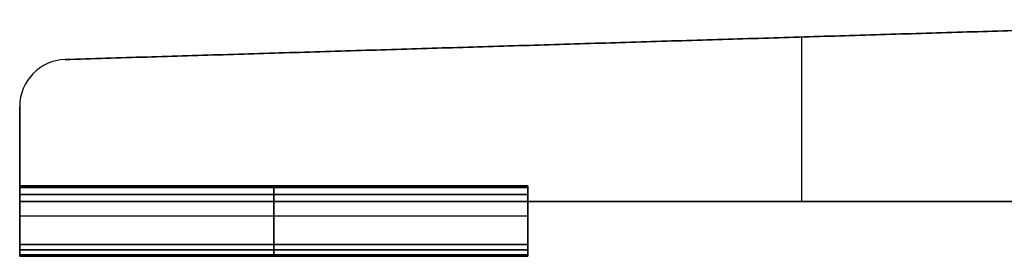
# Model space of a CAD drawing. Header units: millimetres. Extents: x -291 to 291, y -7 to 490.
# Tile 1 of 13: x -208 to -82, y -7 to 23. Entities that reach past the tile are written whole.
import ezdxf

# ---------------------------------------------------------------- set-up
doc = ezdxf.new("R2010")
doc.units = ezdxf.units.MM
doc.header["$MEASUREMENT"] = 0
doc.layers.add('IGES LEVEL 12', color=7, linetype='Continuous')
doc.layers.add('IGES LEVEL 3', color=7, linetype='Continuous')

msp = doc.modelspace()

# ---------------------------------------------------------------- linework, layer by layer
at = {"layer": 'IGES LEVEL 12', "extrusion": (1, 0, 0)}
for centre, start, end in [((1.8, -5.63, -208), 0, 90), ((1.8, -7.29, -208), 291.8014, 0), ((1.8, 7.03, -208), 0, 68.1986), ((1.8, 5.37, -208), 270, 0), ((1.8, -5.63, -143), 0, 90), ((1.8, 7.03, -143), 0, 68.1986), ((-6.8, -10.23, -208), 180, 270), ((-6.8, -8.13, -208), 90, 180), ((-6.8, 7.87, -208), 180, 270), ((-6.8, 9.97, -208), 90, 180), ((-6.8, -8.13, -143), 90, 180), ((-6.8, 7.87, -143), 180, 270), ((-6.8, 9.97, -143), 90, 180)]:
    msp.add_arc(centre, 0.2, start, end, dxfattribs=at)
at = {"layer": 'IGES LEVEL 12', "color": 253, "extrusion": (1, 0, 0)}
for centre, start, end in [((1.8, 5.37, -208), 270, 0), ((1.8, 7.03, -208), 0, 68.1986), ((1.8, -7.29, -208), 291.8014, 0), ((1.8, -5.63, -208), 0, 90), ((1.8, -5.63, -208), 0, 90), ((1.8, -7.29, -208), 291.8014, 0), ((1.8, 7.03, -208), 0, 68.1986), ((1.8, 5.37, -208), 270, 0), ((1.8, -5.63, -175.5), 360, 90), ((1.8, -7.29, -175.5), 291.8014, 360), ((1.8, 7.03, -175.5), 360, 68.1986), ((1.8, 5.37, -175.5), 270, 360), ((1.8, 7.03, -143), 0, 68.1986), ((1.8, -5.63, -143), 0, 90), ((1.8, -5.63, -143), 0, 90), ((1.8, 7.03, -143), 0, 68.1986), ((-6.8, 9.97, -208), 90, 180), ((-6.8, 7.87, -208), 180, 270), ((-6.8, -8.13, -208), 90, 180), ((-6.8, -10.23, -208), 180, 270), ((-6.8, -10.23, -208), 180, 270), ((-6.8, -8.13, -208), 90, 180), ((-6.8, 7.87, -208), 180, 270), ((-6.8, 9.97, -208), 90, 180), ((-6.8, -10.23, -175.5), 180, 270), ((-6.8, -8.13, -175.5), 90, 180), ((-6.8, 7.87, -175.5), 180, 270), ((-6.8, 9.97, -175.5), 90, 180), ((-6.8, 9.97, -143), 90, 180), ((-6.8, 7.87, -143), 180, 270), ((-6.8, -8.13, -143), 90, 180), ((-6.8, -8.13, -143), 90, 180), ((-6.8, 7.87, -143), 180, 270), ((-6.8, 9.97, -143), 90, 180)]:
    msp.add_arc(centre, 0.2, start, end, dxfattribs=at)
at = {"layer": 'IGES LEVEL 12', "extrusion": (1, 2.84217e-14, -2.52435e-29)}
msp.add_arc((1.8, -7.29, -143), 0.2, 291.8014, 0, dxfattribs=at)
at = {"layer": 'IGES LEVEL 12', "extrusion": (1, 2.84217e-14, 0)}
msp.add_arc((1.8, 5.37, -143), 0.2, 270, 0, dxfattribs=at)
at = {"layer": 'IGES LEVEL 12', "color": 253, "extrusion": (1, 2.84217e-14, 0)}
for centre, start in [((1.8, 5.37, -143), 270), ((1.8, -7.29, -143), 291.8014), ((1.8, -7.29, -143), 291.8014), ((1.8, 5.37, -143), 270)]:
    msp.add_arc(centre, 0.2, start, 0, dxfattribs=at)
at = {"layer": 'IGES LEVEL 12', "extrusion": (1, -4.03897e-28, -2.84217e-14)}
msp.add_arc((-6.8, -10.23, -143), 0.2, 180, 270, dxfattribs=at)
at = {"layer": 'IGES LEVEL 12', "color": 253, "extrusion": (1, -4.03897e-28, -2.84217e-14)}
msp.add_arc((-6.8, -10.23, -143), 0.2, 180, 270, dxfattribs=at)
msp.add_arc((-6.8, -10.23, -143), 0.2, 180, 270, dxfattribs=at)
at = {"layer": 'IGES LEVEL 12'}
for points in [[(-208, 2, -5.63), (-208, 2, -6.46), (-208, 2, -7.29)], [(-143, 2, -5.63), (-175.5, 2, -5.63), (-208, 2, -5.63)], [(-208, 2, -7.29), (-175.5, 2, -7.29), (-143, 2, -7.29)], [(-208, 2, 7.03), (-208, 2, 6.2), (-208, 2, 5.37)], [(-143, 2, 7.03), (-175.5, 2, 7.03), (-208, 2, 7.03)], [(-208, 2, 5.37), (-175.5, 2, 5.37), (-143, 2, 5.37)], [(-208, 1.87, -7.48), (-208, -1.81, -8.95), (-208, -5.5, -10.43)], [(-143, 1.87, -7.48), (-175.5, 1.87, -7.48), (-208, 1.87, -7.48)], [(-208, -5.5, 10.17), (-208, -1.81, 8.7), (-208, 1.87, 7.22)], [(-208, 1.87, 7.22), (-175.5, 1.87, 7.22), (-143, 1.87, 7.22)], [(-208, 0, -5.43), (-208, 0.9, -5.43), (-208, 1.8, -5.43)], [(-208, 1.8, -5.43), (-175.5, 1.8, -5.43), (-143, 1.8, -5.43)], [(-208, 1.8, 5.17), (-208, 0.9, 5.17), (-208, 0, 5.17)], [(-143, 1.8, 5.17), (-175.5, 1.8, 5.17), (-208, 1.8, 5.17)], [(-143, 2, -7.29), (-143, 2, -6.46), (-143, 2, -5.63)], [(-143, 2, 5.37), (-143, 2, 6.2), (-143, 2, 7.03)], [(-143, -5.5, -10.43), (-143, -1.81, -8.95), (-143, 1.87, -7.48)], [(-143, 1.87, 7.22), (-143, -1.81, 8.7), (-143, -5.5, 10.17)], [(-143, 1.8, -5.43), (-143, 0.9, -5.43), (-143, 0, -5.43)], [(-143, 0, 5.17), (-143, 0.9, 5.17), (-143, 1.8, 5.17)], [(-208, 0, 5.17), (-208, 0, -0.13), (-208, 0, -5.43)], [(-143, 0, -5.43), (-175.5, 0, -5.43), (-208, 0, -5.43)], [(-208, 0, 5.17), (-175.5, 0, 5.17), (-143, 0, 5.17)], [(-143, 0, -5.43), (-143, 0, -0.13), (-143, 0, 5.17)], [(-208, -5.5, -10.43), (-208, -6.15, -10.43), (-208, -6.8, -10.43)], [(-143, -5.5, -10.43), (-175.5, -5.5, -10.43), (-208, -5.5, -10.43)], [(-208, -6.8, -7.93), (-208, -6.15, -7.93), (-208, -5.5, -7.93)], [(-208, -5.5, -7.93), (-208, -5.5, -0.13), (-208, -5.5, 7.67)], [(-143, -5.5, -7.93), (-175.5, -5.5, -7.93), (-208, -5.5, -7.93)], [(-208, -5.5, 7.67), (-208, -6.15, 7.67), (-208, -6.8, 7.67)], [(-143, -5.5, 7.67), (-175.5, -5.5, 7.67), (-208, -5.5, 7.67)], [(-208, -6.8, 10.17), (-208, -6.15, 10.17), (-208, -5.5, 10.17)], [(-143, -5.5, 10.17), (-175.5, -5.5, 10.17), (-208, -5.5, 10.17)], [(-143, -6.8, -10.43), (-143, -6.15, -10.43), (-143, -5.5, -10.43)], [(-143, -5.5, -7.93), (-143, -6.15, -7.93), (-143, -6.8, -7.93)], [(-143, -5.5, 7.67), (-143, -5.5, -0.13), (-143, -5.5, -7.93)], [(-143, -6.8, 7.67), (-143, -6.15, 7.67), (-143, -5.5, 7.67)], [(-143, -5.5, 10.17), (-143, -6.15, 10.17), (-143, -6.8, 10.17)], [(-208, -6.8, -10.43), (-175.5, -6.8, -10.43), (-143, -6.8, -10.43)], [(-143, -6.8, -7.93), (-175.5, -6.8, -7.93), (-208, -6.8, -7.93)], [(-208, -6.8, 7.67), (-175.5, -6.8, 7.67), (-143, -6.8, 7.67)], [(-143, -6.8, 10.17), (-175.5, -6.8, 10.17), (-208, -6.8, 10.17)], [(-208, -7, -10.23), (-208, -7, -9.18), (-208, -7, -8.13)], [(-143, -7, -10.23), (-175.5, -7, -10.23), (-208, -7, -10.23)], [(-208, -7, -8.13), (-175.5, -7, -8.13), (-143, -7, -8.13)], [(-208, -7, 7.87), (-208, -7, 8.92), (-208, -7, 9.97)], [(-143, -7, 7.87), (-175.5, -7, 7.87), (-208, -7, 7.87)], [(-208, -7, 9.97), (-175.5, -7, 9.97), (-143, -7, 9.97)], [(-143, -7, -8.13), (-143, -7, -9.18), (-143, -7, -10.23)], [(-143, -7, 9.97), (-143, -7, 8.92), (-143, -7, 7.87)]]:
    msp.add_open_spline(points, degree=2, dxfattribs=at)
at = {"layer": 'IGES LEVEL 12', "color": 253}
for points in [[(-208, 2, 5.37), (-208, 2, 6.2), (-208, 2, 7.03)], [(-208, 2, -7.29), (-208, 2, -6.46), (-208, 2, -5.63)], [(-143, 2, -5.63), (-175.5, 2, -5.63), (-208, 2, -5.63)], [(-143, 2, -5.63), (-175.5, 2, -5.63), (-208, 2, -5.63)], [(-208, 2, -5.63), (-208, 2, -6.46), (-208, 2, -7.29)], [(-208, 2, -7.29), (-175.5, 2, -7.29), (-143, 2, -7.29)], [(-143, 2, -6.46), (-175.5, 2, -6.46), (-208, 2, -6.46)], [(-208, 2, -7.29), (-175.5, 2, -7.29), (-143, 2, -7.29)], [(-143, 2, 7.03), (-175.5, 2, 7.03), (-208, 2, 7.03)], [(-208, 2, 7.03), (-208, 2, 6.2), (-208, 2, 5.37)], [(-208, 2, 5.37), (-175.5, 2, 5.37), (-143, 2, 5.37)], [(-143, 2, 7.03), (-175.5, 2, 7.03), (-208, 2, 7.03)], [(-208, 2, 6.2), (-175.5, 2, 6.2), (-143, 2, 6.2)], [(-208, 2, 5.37), (-175.5, 2, 5.37), (-143, 2, 5.37)], [(-143, 1.97, -7.41), (-175.5, 1.97, -7.41), (-208, 1.97, -7.41)], [(-143, 1.97, 7.15), (-175.5, 1.97, 7.15), (-208, 1.97, 7.15)], [(-143, 1.95, -5.5), (-175.5, 1.95, -5.5), (-208, 1.95, -5.5)], [(-143, 1.94, 5.23), (-175.5, 1.94, 5.23), (-208, 1.94, 5.23)], [(-208, 1.87, 7.22), (-208, -1.81, 8.7), (-208, -5.5, 10.17)], [(-208, -5.5, -10.43), (-208, -1.81, -8.95), (-208, 1.87, -7.48)], [(-143, 1.87, -7.48), (-175.5, 1.87, -7.48), (-208, 1.87, -7.48)], [(-208, 1.87, -7.48), (-208, -1.81, -8.95), (-208, -5.5, -10.43)], [(-143, 1.87, -7.48), (-175.5, 1.87, -7.48), (-208, 1.87, -7.48)], [(-208, -5.5, 10.17), (-208, -1.81, 8.7), (-208, 1.87, 7.22)], [(-208, 1.87, 7.22), (-175.5, 1.87, 7.22), (-143, 1.87, 7.22)], [(-208, 1.87, 7.22), (-175.5, 1.87, 7.22), (-143, 1.87, 7.22)], [(-208, 1.8, -5.43), (-208, 0.9, -5.43), (-208, 0, -5.43)], [(-208, 0, 5.17), (-208, 0.9, 5.17), (-208, 1.8, 5.17)], [(-208, 0, -5.43), (-208, 0.9, -5.43), (-208, 1.8, -5.43)], [(-208, 1.8, -5.43), (-175.5, 1.8, -5.43), (-143, 1.8, -5.43)], [(-208, 1.8, -5.43), (-175.5, 1.8, -5.43), (-143, 1.8, -5.43)], [(-143, 1.8, 5.17), (-175.5, 1.8, 5.17), (-208, 1.8, 5.17)], [(-208, 1.8, 5.17), (-208, 0.9, 5.17), (-208, 0, 5.17)], [(-143, 1.8, 5.17), (-175.5, 1.8, 5.17), (-208, 1.8, 5.17)], [(-175.5, 2, -5.63), (-175.5, 2, -6.46), (-175.5, 2, -7.29)], [(-175.5, 2, 7.03), (-175.5, 2, 6.2), (-175.5, 2, 5.37)], [(-175.5, 1.87, -7.48), (-175.5, -1.81, -8.95), (-175.5, -5.5, -10.43)], [(-175.5, -5.5, 10.17), (-175.5, -1.81, 8.7), (-175.5, 1.87, 7.22)], [(-175.5, 0, -5.43), (-175.5, 0.9, -5.43), (-175.5, 1.8, -5.43)], [(-175.5, 1.8, 5.17), (-175.5, 0.9, 5.17), (-175.5, 0, 5.17)], [(-143, 2, 5.37), (-143, 2, 6.2), (-143, 2, 7.03)], [(-143, 2, -7.29), (-143, 2, -6.46), (-143, 2, -5.63)], [(-143, 2, -7.29), (-143, 2, -6.46), (-143, 2, -5.63)], [(-143, 2, 5.37), (-143, 2, 6.2), (-143, 2, 7.03)], [(-143, 1.87, 7.22), (-143, -1.81, 8.7), (-143, -5.5, 10.17)], [(-143, -5.5, -10.43), (-143, -1.81, -8.95), (-143, 1.87, -7.48)], [(-143, -5.5, -10.43), (-143, -1.81, -8.95), (-143, 1.87, -7.48)], [(-143, 1.87, 7.22), (-143, -1.81, 8.7), (-143, -5.5, 10.17)], [(-143, 0, 5.17), (-143, 0.9, 5.17), (-143, 1.8, 5.17)], [(-143, 1.8, -5.43), (-143, 0.9, -5.43), (-143, 0, -5.43)], [(-143, 1.8, -5.43), (-143, 0.9, -5.43), (-143, 0, -5.43)], [(-143, 0, 5.17), (-143, 0.9, 5.17), (-143, 1.8, 5.17)], [(-143, 0.9, -5.43), (-175.5, 0.9, -5.43), (-208, 0.9, -5.43)], [(-208, 0.9, 5.17), (-175.5, 0.9, 5.17), (-143, 0.9, 5.17)], [(-208, 0, -5.43), (-208, 0, -0.13), (-208, 0, 5.17)], [(-208, -5.5, -0.13), (-208, -2.75, -0.13), (-208, 0, -0.13)], [(-208, 0, 5.17), (-208, 0, -0.13), (-208, 0, -5.43)], [(-208, 0, -5.43), (-175.5, 0, -5.43), (-143, 0, -5.43)], [(-143, 0, 5.17), (-175.5, 0, 5.17), (-208, 0, 5.17)], [(-208, 0, -0.13), (-175.5, 0, -0.13), (-143, 0, -0.13)], [(-143, 0, -5.43), (-175.5, 0, -5.43), (-208, 0, -5.43)], [(-208, 0, 5.17), (-175.5, 0, 5.17), (-143, 0, 5.17)], [(-175.5, 0, 5.17), (-175.5, 0, -0.13), (-175.5, 0, -5.43)], [(-143, 0, -5.43), (-143, 0, -0.13), (-143, 0, 5.17)], [(-143, -5.5, -0.13), (-143, -2.75, -0.13), (-143, 0, -0.13)], [(-143, 0, -5.43), (-143, 0, -0.13), (-143, 0, 5.17)], [(-208, -1.81, -8.95), (-175.5, -1.81, -8.95), (-143, -1.81, -8.95)], [(-208, -1.81, 8.7), (-175.5, -1.81, 8.7), (-143, -1.81, 8.7)], [(-208, -2.5, 8.97), (-208, -2.5, -0.13), (-208, -2.5, -9.23)], [(-143, -2.5, 8.97), (-143, -2.5, -0.13), (-143, -2.5, -9.23)], [(-208, -5.5, 10.17), (-208, -6.15, 10.17), (-208, -6.8, 10.17)], [(-208, -6.8, 7.67), (-208, -6.15, 7.67), (-208, -5.5, 7.67)], [(-208, -5.5, 7.67), (-208, -5.5, -0.13), (-208, -5.5, -7.93)], [(-208, -5.5, -7.93), (-208, -6.15, -7.93), (-208, -6.8, -7.93)], [(-208, -6.8, -10.43), (-208, -6.15, -10.43), (-208, -5.5, -10.43)], [(-208, -5.5, -10.43), (-175.5, -5.5, -10.43), (-143, -5.5, -10.43)], [(-143, -5.5, -10.43), (-175.5, -5.5, -10.43), (-208, -5.5, -10.43)], [(-208, -5.5, -10.43), (-208, -6.15, -10.43), (-208, -6.8, -10.43)], [(-208, -6.8, -7.93), (-208, -6.15, -7.93), (-208, -5.5, -7.93)], [(-208, -5.5, -7.93), (-175.5, -5.5, -7.93), (-143, -5.5, -7.93)], [(-208, -5.5, -7.93), (-208, -5.5, -0.13), (-208, -5.5, 7.67)], [(-208, -5.5, 7.67), (-175.5, -5.5, 7.67), (-143, -5.5, 7.67)], [(-143, -5.5, -7.93), (-175.5, -5.5, -7.93), (-208, -5.5, -7.93)], [(-208, -5.5, -0.13), (-175.5, -5.5, -0.13), (-143, -5.5, -0.13)], [(-208, -5.5, 7.67), (-208, -6.15, 7.67), (-208, -6.8, 7.67)], [(-143, -5.5, 7.67), (-175.5, -5.5, 7.67), (-208, -5.5, 7.67)], [(-208, -6.8, 10.17), (-208, -6.15, 10.17), (-208, -5.5, 10.17)], [(-208, -5.5, 10.17), (-175.5, -5.5, 10.17), (-143, -5.5, 10.17)], [(-143, -5.5, 10.17), (-175.5, -5.5, 10.17), (-208, -5.5, 10.17)], [(-208, -6.15, -10.43), (-175.5, -6.15, -10.43), (-143, -6.15, -10.43)], [(-143, -6.15, -7.93), (-175.5, -6.15, -7.93), (-208, -6.15, -7.93)], [(-208, -6.15, 7.67), (-175.5, -6.15, 7.67), (-143, -6.15, 7.67)], [(-208, -6.15, 10.17), (-175.5, -6.15, 10.17), (-143, -6.15, 10.17)], [(-175.5, -6.8, -10.43), (-175.5, -6.15, -10.43), (-175.5, -5.5, -10.43)], [(-175.5, -6.8, -7.93), (-175.5, -6.15, -7.93), (-175.5, -5.5, -7.93)], [(-175.5, -5.5, -7.93), (-175.5, -5.5, -0.13), (-175.5, -5.5, 7.67)], [(-175.5, -5.5, 7.67), (-175.5, -6.15, 7.67), (-175.5, -6.8, 7.67)], [(-175.5, -6.8, 10.17), (-175.5, -6.15, 10.17), (-175.5, -5.5, 10.17)], [(-143, -5.5, 10.17), (-143, -6.15, 10.17), (-143, -6.8, 10.17)], [(-143, -6.8, 7.67), (-143, -6.15, 7.67), (-143, -5.5, 7.67)], [(-143, -5.5, 7.67), (-143, -5.5, -0.13), (-143, -5.5, -7.93)], [(-143, -5.5, -7.93), (-143, -6.15, -7.93), (-143, -6.8, -7.93)], [(-143, -6.8, -10.43), (-143, -6.15, -10.43), (-143, -5.5, -10.43)], [(-143, -6.8, -10.43), (-143, -6.15, -10.43), (-143, -5.5, -10.43)], [(-143, -5.5, -7.93), (-143, -6.15, -7.93), (-143, -6.8, -7.93)], [(-143, -5.5, 7.67), (-143, -5.5, -0.13), (-143, -5.5, -7.93)], [(-143, -6.8, 7.67), (-143, -6.15, 7.67), (-143, -5.5, 7.67)], [(-143, -5.5, 10.17), (-143, -6.15, 10.17), (-143, -6.8, 10.17)], [(-208, -6.8, -10.43), (-175.5, -6.8, -10.43), (-143, -6.8, -10.43)], [(-208, -6.8, -10.43), (-175.5, -6.8, -10.43), (-143, -6.8, -10.43)], [(-143, -6.8, -7.93), (-175.5, -6.8, -7.93), (-208, -6.8, -7.93)], [(-143, -6.8, -7.93), (-175.5, -6.8, -7.93), (-208, -6.8, -7.93)], [(-208, -6.8, 7.67), (-175.5, -6.8, 7.67), (-143, -6.8, 7.67)], [(-208, -6.8, 7.67), (-175.5, -6.8, 7.67), (-143, -6.8, 7.67)], [(-143, -6.8, 10.17), (-175.5, -6.8, 10.17), (-208, -6.8, 10.17)], [(-143, -6.8, 10.17), (-175.5, -6.8, 10.17), (-208, -6.8, 10.17)], [(-143, -6.94, -10.37), (-175.5, -6.94, -10.37), (-208, -6.94, -10.37)], [(-143, -6.94, 7.73), (-175.5, -6.94, 7.73), (-208, -6.94, 7.73)], [(-143, -6.95, -8), (-175.5, -6.95, -8), (-208, -6.95, -8)], [(-143, -6.95, 10.1), (-175.5, -6.95, 10.1), (-208, -6.95, 10.1)], [(-208, -7, 9.97), (-208, -7, 8.92), (-208, -7, 7.87)], [(-208, -7, -8.13), (-208, -7, -9.18), (-208, -7, -10.23)], [(-143, -7, -10.23), (-175.5, -7, -10.23), (-208, -7, -10.23)], [(-208, -7, -8.13), (-175.5, -7, -8.13), (-143, -7, -8.13)], [(-143, -7, -10.23), (-175.5, -7, -10.23), (-208, -7, -10.23)], [(-208, -7, -10.23), (-208, -7, -9.18), (-208, -7, -8.13)], [(-208, -7, -9.18), (-175.5, -7, -9.18), (-143, -7, -9.18)], [(-208, -7, -8.13), (-175.5, -7, -8.13), (-143, -7, -8.13)], [(-143, -7, 7.87), (-175.5, -7, 7.87), (-208, -7, 7.87)], [(-208, -7, 7.87), (-208, -7, 8.92), (-208, -7, 9.97)], [(-208, -7, 9.97), (-175.5, -7, 9.97), (-143, -7, 9.97)], [(-143, -7, 7.87), (-175.5, -7, 7.87), (-208, -7, 7.87)], [(-208, -7, 8.92), (-175.5, -7, 8.92), (-143, -7, 8.92)], [(-208, -7, 9.97), (-175.5, -7, 9.97), (-143, -7, 9.97)], [(-175.5, -7, -8.13), (-175.5, -7, -9.18), (-175.5, -7, -10.23)], [(-175.5, -7, 7.87), (-175.5, -7, 8.92), (-175.5, -7, 9.97)], [(-143, -7, 9.97), (-143, -7, 8.92), (-143, -7, 7.87)], [(-143, -7, -8.13), (-143, -7, -9.18), (-143, -7, -10.23)], [(-143, -7, -8.13), (-143, -7, -9.18), (-143, -7, -10.23)], [(-143, -7, 9.97), (-143, -7, 8.92), (-143, -7, 7.87)]]:
    msp.add_open_spline(points, degree=2, dxfattribs=at)
at = {"layer": 'IGES LEVEL 3'}
for centre in [(-202, 12.18, 5), (-202, 12.18, -5)]:
    msp.add_arc(centre, 6, 91.75, 180, dxfattribs=at)
at = {"layer": 'IGES LEVEL 3', "color": 253}
for centre in [(-202, 12.18, -5), (-202, 12.18, 5), (-202, 12.18, -5), (-202, 12.18, 5), (-202, 12.18)]:
    msp.add_arc(centre, 6, 91.75, 180, dxfattribs=at)
at = {"layer": 'IGES LEVEL 3'}
for points in [[(-202.18, 18.18, -5), (-118.77, 20.73, -5), (-35.36, 23.27, -5)], [(-35.36, 23.27, 5), (-118.77, 20.73, 5), (-202.18, 18.18, 5)], [(-202.18, 18.18, 5), (-202.18, 18.18), (-202.18, 18.18, -5)], [(-208, 0, -5), (-208, 6.09, -5), (-208, 12.18, -5)], [(-208, 12.18, 5), (-208, 6.09, 5), (-208, 0, 5)], [(-208, 12.18, -5), (-208, 12.18), (-208, 12.18, 5)], [(-38, 0, -5), (-123, 0, -5), (-208, 0, -5)], [(-208, 0, 5), (-123, 0, 5), (-38, 0, 5)], [(-208, 0, 5), (-208, 0), (-208, 0, -5)]]:
    msp.add_open_spline(points, degree=2, dxfattribs=at)
at = {"layer": 'IGES LEVEL 3', "color": 253}
for points in [[(-35.36, 23.27, -5), (-118.77, 20.73, -5), (-202.18, 18.18, -5)], [(-35.36, 23.27, 5), (-118.77, 20.73, 5), (-202.18, 18.18, 5)], [(-202.18, 18.18, -5), (-118.77, 20.73, -5), (-35.36, 23.27, -5)], [(-35.36, 23.27, 5), (-118.77, 20.73, 5), (-202.18, 18.18, 5)], [(-202.18, 18.18), (-118.77, 20.73), (-35.36, 23.27)], [(-118.77, 20.73, -5), (-118.77, 20.73), (-118.77, 20.73, 5)], [(-108, 0, -5), (-108, 10.53, -5), (-108, 21.06, -5)], [(-108, 0, 5), (-108, 10.53, 5), (-108, 21.06, 5)], [(-202.18, 18.18, 5), (-202.18, 18.18), (-202.18, 18.18, -5)], [(-202.18, 18.18, 5), (-202.18, 18.18), (-202.18, 18.18, -5)], [(-205.89, 16.75, 5), (-205.89, 16.75), (-205.89, 16.75, -5)], [(-208, 12.18, -5), (-208, 6.09, -5), (-208, 0, -5)], [(-208, 12.18, 5), (-208, 6.09, 5), (-208, 0, 5)], [(-208, 0, -5), (-208, 6.09, -5), (-208, 12.18, -5)], [(-208, 12.18, -5), (-208, 12.18), (-208, 12.18, 5)], [(-208, 12.18, 5), (-208, 6.09, 5), (-208, 0, 5)], [(-208, 0), (-208, 6.09), (-208, 12.18)], [(-208, 12.18, -5), (-208, 12.18), (-208, 12.18, 5)], [(-208, 6.09, 5), (-208, 6.09), (-208, 6.09, -5)], [(-208, 0, -5), (-123, 0, -5), (-38, 0, -5)], [(-208, 0, 5), (-123, 0, 5), (-38, 0, 5)], [(-208, 0, -5), (-208, 0), (-208, 0, 5)], [(-208, 0, 5), (-123, 0, 5), (-38, 0, 5)], [(-38, 0, -5), (-123, 0, -5), (-208, 0, -5)], [(-208, 0), (-123, 0), (-38, 0)], [(-208, 0, 5), (-208, 0), (-208, 0, -5)], [(-123, 0, -5), (-123, 0), (-123, 0, 5)]]:
    msp.add_open_spline(points, degree=2, dxfattribs=at)

doc.saveas('drawing.dxf')
